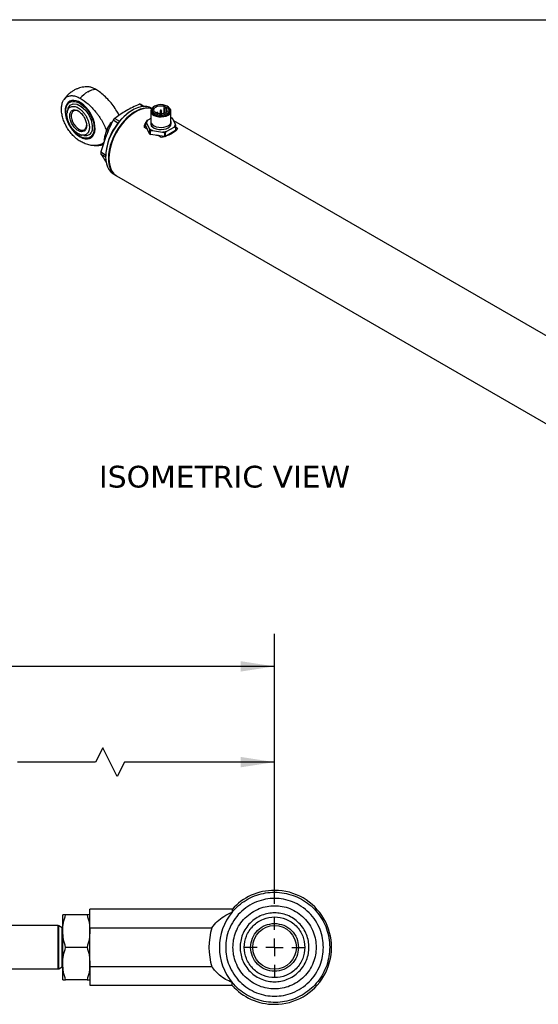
# Model space of a CAD drawing. Header units: inches. Extents: x 0.7 to 32.2, y 0.7 to 24.8.
# Tile 4 of 5: x 18.6 to 24.6, y 13.4 to 24.8. Entities that reach past the tile are written whole.
import ezdxf

# ---------------------------------------------------------------- set-up
doc = ezdxf.new("R2010")
doc.units = ezdxf.units.IN
doc.header["$LTSCALE"] = 3
doc.header["$MEASUREMENT"] = 0
doc.linetypes.add('SLD-Center', pattern=[0.75, 0.6, -0.05, 0.05, -0.05])
doc.linetypes.add('SLD-Solid', pattern=[0])
doc.layers.add('CENTER', color=40, linetype='SLD-Center')
doc.layers.add('DIMENSIONS', color=140, linetype='SLD-Solid', lineweight=25)
doc.layers.add('TEXT', color=140, linetype='SLD-Solid', lineweight=25)
doc.styles.add('SLDTEXTSTYLE0', font='VERDANA.TTF')
doc.dimstyles.new('SLDDIMSTYLE1', dxfattribs={"dimtxt": 0.254883, "dimasz": 0.39, "dimexe": 0, "dimexo": 0.0625, "dimgap": 0.063721, "dimtad": 0, "dimtih": 1, "dimtoh": 1, "dimrnd": 1e-09, "dimzin": 12, "dimdsep": 46, "dimtxsty": 'SLDTEXTSTYLE0', "dimsah": 1, "dimcen": 0.09, "dimadec": 0, "dimazin": 3, "dimtfac": 1, "dimtofl": 0, "dimtmove": 0, "dimatfit": 3, "dimfxl": 0, "dimfrac": 2, "dimtolj": 1, "dimtzin": 12, "dimarcsym": 0})

# ---------------------------------------------------------------- blocks, each defined once
blk = doc.blocks.new('_D_1')
at = {"layer": 'DIMENSIONS'}
for p, q in [((14.742, 15.082), (14.742, 16.579)), ((21.569, 14.573), (21.569, 16.579)), ((19.592, 16.37), (19.509, 16.204)), ((19.759, 16.037), (19.592, 16.37)), ((14.742, 16.204), (16.952, 16.204)), ((17.297, 16.204), (17.211, 16.204)), ((17.211, 16.204), (17.211, 15.798)), ((18.266, 16.204), (18.352, 16.204)), ((18.352, 16.204), (18.352, 15.798)), ((19.509, 16.204), (18.612, 16.204)), ((19.842, 16.204), (19.759, 16.037)), ((21.569, 16.204), (19.842, 16.204)), ((17.211, 15.798), (17.297, 15.798)), ((18.352, 15.798), (18.266, 15.798))]:
    blk.add_line(p, q, dxfattribs=at)
for points in [[(14.742, 16.204), (15.132, 16.144), (15.132, 16.264)], [(21.569, 16.204), (21.179, 16.264), (21.179, 16.144)]]:
    blk.add_solid(points, dxfattribs=at)
at = {"layer": 'DIMENSIONS', "char_height": 0.25, "attachment_point": 1, "style": 'SLDTEXTSTYLE0'}
for s, insert in [('14.75', (17.297, 16.578)), ('374.7', (17.297, 16.116))]:
    blk.add_mtext(s, dxfattribs=dict(at, insert=insert))
blk = doc.blocks.new('_D_6')
at = {"layer": 'DIMENSIONS'}
for p, q in [((4.991, 14.573), (4.991, 17.681)), ((21.569, 14.573), (21.569, 17.681)), ((17.727, 17.473), (17.56, 17.139)), ((17.81, 17.306), (17.727, 17.473)), ((4.991, 17.306), (12.887, 17.306)), ((13.233, 17.306), (13.147, 17.306)), ((13.147, 17.306), (13.147, 16.901)), ((14.202, 17.306), (14.288, 17.306)), ((14.288, 17.306), (14.288, 16.901)), ((17.477, 17.306), (14.548, 17.306)), ((17.56, 17.139), (17.477, 17.306)), ((21.569, 17.306), (17.81, 17.306)), ((13.147, 16.901), (13.233, 16.901)), ((14.288, 16.901), (14.202, 16.901))]:
    blk.add_line(p, q, dxfattribs=at)
for points in [[(4.991, 17.306), (5.381, 17.246), (5.381, 17.366)], [(21.569, 17.306), (21.179, 17.366), (21.179, 17.246)]]:
    blk.add_solid(points, dxfattribs=at)
at = {"layer": 'DIMENSIONS', "char_height": 0.25, "attachment_point": 1, "style": 'SLDTEXTSTYLE0'}
for s, insert in [('33.69', (13.233, 17.681)), ('855.8', (13.233, 17.219))]:
    blk.add_mtext(s, dxfattribs=dict(at, insert=insert))
blk = doc.blocks.new('SW_CENTERMARKSYMBOL_1')
at = {"layer": 'CENTER', "color": 0}
for p, q in [((0, 0.2), (0, 0.351)), ((-0.2, 0), (-0.351, 0)), ((0, 0), (-0.1, 0)), ((0, 0), (0, 0.1)), ((0, 0), (0, -0.1)), ((0, 0), (0.1, 0)), ((0.2, 0), (0.351, 0)), ((0, -0.2), (0, -0.351))]:
    blk.add_line(p, q, dxfattribs=at)

msp = doc.modelspace()

# ---------------------------------------------------------------- linework, layer by layer
for p, q in [((19.164, 23.698), (19.164, 23.693)), ((19.934, 23.71), (19.929, 23.707)), ((20.057, 23.752), (20.013, 23.777)), ((20.03, 23.776), (20.07, 23.752)), ((20.145, 23.698), (20.145, 23.577)), ((20.158, 23.729), (20.153, 23.732)), ((20.159, 23.713), (20.159, 23.698)), ((20.253, 23.701), (20.253, 23.677)), ((20.269, 23.677), (20.269, 23.701)), ((20.312, 23.75), (20.295, 23.74)), ((20.295, 23.74), (20.308, 23.732)), ((20.295, 23.74), (20.295, 23.67)), ((20.308, 23.732), (20.326, 23.742)), ((20.308, 23.681), (20.308, 23.732)), ((20.326, 23.684), (20.326, 23.742)), ((20.364, 23.698), (20.364, 23.713)), ((20.377, 23.577), (20.377, 23.698)), ((19.686, 23.561), (19.705, 23.578)), ((19.767, 23.56), (19.712, 23.592)), ((19.73, 23.614), (19.785, 23.582)), ((20.145, 23.614), (20.109, 23.593)), ((20.144, 23.577), (20.144, 23.553)), ((20.212, 23.677), (20.212, 23.675)), ((20.227, 23.67), (20.227, 23.677)), ((20.253, 23.677), (20.253, 23.666)), ((20.269, 23.666), (20.269, 23.677)), ((20.295, 23.677), (20.295, 23.67)), ((20.311, 23.675), (20.311, 23.677)), ((20.393, 23.615), (20.377, 23.624)), ((20.397, 23.61), (20.377, 23.621)), ((20.378, 23.553), (20.378, 23.577)), ((20.428, 23.544), (20.397, 23.61)), ((26.289, 20.19), (20.409, 23.584)), ((19.635, 23.462), (19.645, 23.488)), ((19.695, 23.556), (19.686, 23.561)), ((20.108, 23.487), (20.071, 23.508)), ((20.088, 23.528), (20.088, 23.568)), ((20.131, 23.435), (20.088, 23.528)), ((20.095, 23.563), (20.125, 23.497)), ((20.131, 23.476), (20.131, 23.435)), ((20.14, 23.43), (20.14, 23.47)), ((20.163, 23.475), (20.278, 23.457)), ((20.431, 23.475), (20.313, 23.407)), ((20.33, 23.465), (20.414, 23.514)), ((20.431, 23.515), (20.431, 23.475)), ((20.434, 23.482), (20.434, 23.522)), ((20.434, 23.512), (20.451, 23.502)), ((19.329, 23.407), (19.334, 23.404)), ((19.613, 23.362), (19.61, 23.363)), ((20.301, 23.405), (20.14, 23.43)), ((20.266, 23.395), (20.23, 23.416)), ((20.301, 23.446), (20.301, 23.405)), ((20.313, 23.407), (20.313, 23.447)), ((19.571, 23.228), (19.625, 23.196)), ((19.625, 23.173), (19.571, 23.204)), ((19.625, 23.18), (19.625, 23.174)), ((19.715, 22.974), (19.747, 22.956)), ((19.752, 22.953), (25.851, 19.432)), ((21.08, 14.51), (19.444, 14.51)), ((19.444, 14.298), (19.444, 14.51)), ((21.08, 14.51), (21.08, 14.477)), ((19.165, 14.447), (19.132, 14.447)), ((19.132, 14.26), (19.132, 14.447)), ((19.411, 14.447), (19.165, 14.447)), ((19.444, 14.447), (19.411, 14.447)), ((19.078, 14.322), (18.01, 14.322)), ((19.078, 13.823), (19.078, 14.322)), ((19.124, 14.297), (19.085, 14.32)), ((19.085, 14.072), (19.085, 14.32)), ((19.132, 14.297), (19.124, 14.297)), ((19.124, 14.072), (19.124, 14.297)), ((19.444, 14.298), (20.849, 14.298)), ((19.444, 13.847), (19.444, 14.298)), ((19.132, 13.885), (19.132, 14.26)), ((19.085, 13.825), (19.085, 14.072)), ((19.124, 13.847), (19.124, 14.072)), ((19.411, 14.072), (19.165, 14.072)), ((19.085, 13.825), (19.124, 13.847)), ((19.124, 13.847), (19.132, 13.847)), ((19.132, 13.697), (19.132, 13.885)), ((20.849, 13.847), (19.444, 13.847)), ((19.444, 13.847), (19.444, 13.635)), ((18.01, 13.823), (19.078, 13.823)), ((19.132, 13.697), (19.165, 13.697)), ((19.411, 13.697), (19.165, 13.697)), ((19.411, 13.697), (19.444, 13.697)), ((19.444, 13.635), (21.08, 13.635)), ((21.08, 13.635), (21.08, 13.668))]:
    msp.add_line(p, q)
at = {"flags": 128}
for points in [[(19.331, 23.4), (19.36, 23.386), (19.389, 23.378), (19.415, 23.377), (19.44, 23.382), (19.461, 23.393), (19.478, 23.41), (19.491, 23.432), (19.5, 23.46), (19.503, 23.491), (19.502, 23.525), (19.496, 23.562), (19.485, 23.6), (19.47, 23.637), (19.451, 23.674), (19.428, 23.708), (19.402, 23.739), (19.375, 23.766), (19.346, 23.789), (19.317, 23.806), (19.288, 23.817), (19.26, 23.821), (19.235, 23.819), (19.212, 23.811), (19.193, 23.797), (19.177, 23.777), (19.167, 23.752), (19.16, 23.723), (19.159, 23.69), (19.163, 23.654), (19.171, 23.617), (19.185, 23.579), (19.202, 23.542), (19.223, 23.507), (19.247, 23.474), (19.274, 23.444), (19.302, 23.42), (19.331, 23.4)], [(19.334, 23.796), (19.312, 23.807), (19.284, 23.817), (19.257, 23.82), (19.233, 23.816), (19.211, 23.807), (19.193, 23.791), (19.179, 23.77), (19.169, 23.745), (19.165, 23.715), (19.164, 23.698)], [(19.329, 23.788), (19.357, 23.768), (19.385, 23.744), (19.411, 23.715), (19.435, 23.682), (19.455, 23.647), (19.472, 23.61), (19.484, 23.573), (19.491, 23.537), (19.494, 23.502), (19.491, 23.471), (19.484, 23.443), (19.472, 23.42), (19.455, 23.402), (19.435, 23.39), (19.411, 23.385), (19.385, 23.386), (19.357, 23.393), (19.329, 23.407), (19.3, 23.426), (19.272, 23.451), (19.246, 23.48), (19.223, 23.513), (19.202, 23.548), (19.186, 23.585), (19.174, 23.622), (19.166, 23.658), (19.164, 23.693), (19.166, 23.724), (19.174, 23.752), (19.186, 23.775), (19.202, 23.793), (19.223, 23.805), (19.246, 23.81), (19.272, 23.809), (19.3, 23.801), (19.329, 23.788)], [(19.193, 23.728), (19.193, 23.73), (19.217, 23.766), (19.253, 23.782), (19.297, 23.777), (19.345, 23.752), (19.392, 23.71), (19.431, 23.655), (19.458, 23.594), (19.472, 23.532), (19.472, 23.515), (19.472, 23.515)], [(19.318, 23.693), (19.297, 23.703), (19.277, 23.706), (19.259, 23.702), (19.245, 23.691), (19.235, 23.675), (19.23, 23.654), (19.23, 23.63), (19.235, 23.603), (19.245, 23.575), (19.259, 23.549), (19.277, 23.524), (19.297, 23.504), (19.318, 23.489), (19.339, 23.48), (19.359, 23.477), (19.377, 23.481), (19.391, 23.491), (19.401, 23.507), (19.406, 23.528), (19.407, 23.54)], [(20.153, 23.732), (20.131, 23.742), (20.1, 23.75), (20.066, 23.752), (20.03, 23.748), (19.992, 23.737), (19.954, 23.721), (19.915, 23.698), (19.876, 23.67), (19.839, 23.637), (19.802, 23.6), (19.768, 23.559), (19.737, 23.514), (19.709, 23.467), (19.684, 23.418), (19.663, 23.369), (19.646, 23.318), (19.634, 23.269), (19.627, 23.221), (19.625, 23.174), (19.627, 23.131), (19.634, 23.091), (19.646, 23.055), (19.663, 23.024), (19.684, 22.998), (19.709, 22.978), (19.715, 22.974)], [(20.156, 23.726), (20.132, 23.732), (20.098, 23.734), (20.062, 23.729), (20.024, 23.719), (19.985, 23.702), (19.946, 23.68), (19.908, 23.652), (19.87, 23.619), (19.834, 23.582), (19.8, 23.54), (19.769, 23.496), (19.74, 23.449), (19.716, 23.4), (19.695, 23.35), (19.678, 23.3), (19.666, 23.25), (19.659, 23.202), (19.657, 23.156), (19.659, 23.113), (19.666, 23.073), (19.678, 23.037), (19.695, 23.006), (19.716, 22.98), (19.74, 22.96), (19.75, 22.954)], [(20.155, 23.725), (20.137, 23.729), (20.103, 23.731), (20.067, 23.726), (20.029, 23.716), (19.991, 23.699), (19.952, 23.677), (19.913, 23.649), (19.876, 23.616), (19.84, 23.579), (19.805, 23.537), (19.774, 23.493), (19.746, 23.446), (19.721, 23.397), (19.7, 23.347), (19.684, 23.297), (19.672, 23.247), (19.664, 23.199), (19.662, 23.153), (19.664, 23.11), (19.672, 23.07), (19.684, 23.034), (19.7, 23.003), (19.721, 22.977), (19.746, 22.957), (19.752, 22.953)], [(20.169, 23.739), (20.155, 23.725), (20.146, 23.708), (20.146, 23.692), (20.152, 23.675), (20.165, 23.66), (20.184, 23.648), (20.208, 23.638), (20.236, 23.632), (20.265, 23.631), (20.294, 23.634), (20.32, 23.64), (20.343, 23.651)], [(20.334, 23.671), (20.35, 23.683), (20.36, 23.698), (20.364, 23.713), (20.36, 23.728), (20.35, 23.742), (20.334, 23.755), (20.312, 23.764), (20.288, 23.77), (20.261, 23.772), (20.235, 23.77), (20.21, 23.764), (20.189, 23.755), (20.172, 23.742), (20.162, 23.728), (20.159, 23.713), (20.162, 23.698), (20.172, 23.683), (20.189, 23.671), (20.21, 23.662), (20.235, 23.656), (20.261, 23.654), (20.288, 23.656), (20.312, 23.662), (20.334, 23.671)], [(20.159, 23.698), (20.162, 23.683), (20.172, 23.668), (20.189, 23.656), (20.21, 23.647), (20.235, 23.641), (20.261, 23.639), (20.288, 23.641), (20.312, 23.647), (20.334, 23.656)], [(20.326, 23.742), (20.338, 23.73), (20.343, 23.716), (20.341, 23.702), (20.331, 23.688), (20.316, 23.677), (20.295, 23.67), (20.271, 23.666), (20.246, 23.666), (20.223, 23.671), (20.203, 23.679), (20.188, 23.691), (20.18, 23.704), (20.18, 23.719), (20.186, 23.732), (20.2, 23.744), (20.219, 23.753), (20.242, 23.759), (20.266, 23.76), (20.29, 23.757), (20.312, 23.75)], [(20.256, 23.698), (20.254, 23.699), (20.253, 23.701)], [(20.269, 23.701), (20.269, 23.701), (20.268, 23.699), (20.267, 23.698), (20.264, 23.697), (20.261, 23.696), (20.258, 23.697), (20.256, 23.698)], [(20.343, 23.651), (20.361, 23.664), (20.373, 23.679), (20.377, 23.696), (20.374, 23.713), (20.365, 23.728), (20.353, 23.739)], [(20.145, 23.586), (20.145, 23.571), (20.151, 23.554), (20.164, 23.539), (20.184, 23.527), (20.208, 23.517), (20.236, 23.511), (20.265, 23.51), (20.294, 23.512), (20.321, 23.519), (20.344, 23.53)], [(20.145, 23.577), (20.146, 23.571), (20.152, 23.555), (20.165, 23.54), (20.184, 23.527), (20.208, 23.518), (20.236, 23.512), (20.265, 23.51), (20.294, 23.513), (20.32, 23.52), (20.343, 23.53)], [(20.212, 23.675), (20.212, 23.675), (20.212, 23.677)], [(20.227, 23.677), (20.227, 23.677), (20.227, 23.675), (20.225, 23.673), (20.222, 23.673), (20.219, 23.672), (20.219, 23.672)], [(20.269, 23.677), (20.269, 23.677), (20.268, 23.675), (20.267, 23.673), (20.264, 23.673), (20.261, 23.672), (20.258, 23.673), (20.256, 23.673), (20.254, 23.675), (20.253, 23.677)], [(20.297, 23.673), (20.296, 23.675), (20.295, 23.677)], [(19.334, 23.404), (19.341, 23.4), (19.37, 23.388), (19.397, 23.382), (19.423, 23.382), (19.446, 23.388), (19.466, 23.401), (19.482, 23.419), (19.494, 23.442), (19.501, 23.47), (19.504, 23.502)], [(20.144, 23.553), (20.145, 23.547), (20.151, 23.53), (20.164, 23.515), (20.184, 23.503), (20.208, 23.493), (20.236, 23.487), (20.265, 23.486), (20.294, 23.488), (20.321, 23.495), (20.344, 23.505)]]:
    msp.add_lwpolyline(points, dxfattribs=at)
msp.add_circle((21.569, 14.072), 0.251)
for centre, radius, start, end in [((19.623, 23.575), 0.399, 120.6902, 137.0439), ((19.536, 23.725), 0.225, 97.2121, 121.2266), ((20.282, 23.152), 0.657, 122.4546, 177.5508), ((20.006, 23.606), 0.171, 81.9467, 87.8343), ((20.312, 23.703), 0.0514, 294.3096, 354.3702), ((20.256, 23.173), 0.687, 140.0404, 142.3705), ((20.156, 23.541), 0.0724, 151.9996, 156.1309), ((20.303, 23.684), 0.012, 242.664, 272.6026), ((20.308, 23.677), 0.0031, 317.8668, 358.5918), ((20.322, 23.581), 0.0559, 292.8864, 355.7934), ((20.324, 23.579), 0.0537, 291.8525, 7.1391), ((20.148, 23.502), 0.077, 140.5954, 175.5284), ((20.219, 23.618), 0.167, 238.2297, 241.7756), ((20.322, 23.557), 0.0564, 292.8864, 355.7934), ((20.368, 23.549), 0.0713, 331.975, 338.228), ((20.368, 23.509), 0.0713, 331.975, 338.228), ((20.219, 23.577), 0.167, 238.2297, 241.7756), ((20.263, 23.73), 0.286, 277.5559, 280.0302), ((20.263, 23.691), 0.288, 277.5596, 279.2682), ((19.971, 23.216), 0.401, 178.3307, 181.6693), ((21.569, 14.072), 0.656, 90.0001, 138.1701), ((21.569, 14.072), 0.656, 269.9999, 90.0001), ((21.569, 14.072), 0.634, 140.3905, 219.6095), ((19.078, 14.307), 0.015, 59.9972, 90.0022), ((21.569, 14.072), 0.755, 162.6281, 197.3719), ((19.078, 13.838), 0.015, 269.9972, 300.0031), ((21.569, 14.072), 0.656, 221.8299, 269.9999)]:
    msp.add_arc(centre, radius, start, end)
for points, knots in [([(19.407, 23.977), (19.397, 23.977), (19.379, 23.976), (19.352, 23.971), (19.324, 23.964), (19.292, 23.953), (19.259, 23.937), (19.226, 23.915), (19.194, 23.889), (19.166, 23.859), (19.15, 23.836), (19.142, 23.824)], [0, 0, 0, 0, 0.103231, 0.163008, 0.26305, 0.369366, 0.485399, 0.6083, 0.736452, 0.868464, 1, 1, 1, 1]), ([(19.508, 23.949), (19.496, 23.955), (19.472, 23.967), (19.438, 23.977), (19.417, 23.977), (19.407, 23.977)], [0, 0, 0, 0, 0.340027, 0.689914, 1, 1, 1, 1]), ([(19.78, 23.649), (19.772, 23.665), (19.751, 23.704), (19.712, 23.762), (19.663, 23.822), (19.61, 23.875), (19.558, 23.918), (19.524, 23.939), (19.508, 23.949)], [0, 0, 0, 0, 0.12433, 0.301267, 0.483229, 0.663799, 0.848688, 1, 1, 1, 1]), ([(19.331, 23.351), (19.317, 23.359), (19.303, 23.369), (19.283, 23.386), (19.276, 23.392), (19.262, 23.404), (19.256, 23.411), (19.236, 23.431), (19.224, 23.446), (19.206, 23.469), (19.201, 23.478), (19.19, 23.494), (19.185, 23.503), (19.17, 23.528), (19.161, 23.546), (19.149, 23.573), (19.145, 23.582), (19.139, 23.6), (19.133, 23.618), (19.128, 23.636), (19.124, 23.654), (19.122, 23.663), (19.118, 23.689), (19.117, 23.706), (19.117, 23.731), (19.117, 23.738), (19.119, 23.754), (19.12, 23.761), (19.124, 23.783), (19.128, 23.796), (19.136, 23.814), (19.139, 23.819), (19.145, 23.83), (19.149, 23.835), (19.161, 23.848), (19.17, 23.856), (19.19, 23.867), (19.2, 23.871), (19.218, 23.875), (19.224, 23.875), (19.236, 23.876), (19.243, 23.876), (19.262, 23.874), (19.275, 23.871), (19.303, 23.861), (19.317, 23.855), (19.331, 23.846)], [0, 0, 0, 0, 0.0625, 0.0625, 0.09375, 0.09375, 0.125, 0.125, 0.1875, 0.1875, 0.21875, 0.21875, 0.25, 0.25, 0.3125, 0.3125, 0.34375, 0.34375, 0.375, 0.40625, 0.40625, 0.4375, 0.4375, 0.5, 0.5, 0.53125, 0.53125, 0.5625, 0.5625, 0.625, 0.625, 0.65625, 0.65625, 0.6875, 0.6875, 0.75, 0.75, 0.8125, 0.8125, 0.84375, 0.84375, 0.875, 0.875, 0.9375, 0.9375, 1, 1, 1, 1]), ([(19.331, 23.846), (19.363, 23.828), (19.394, 23.806), (19.432, 23.773), (19.439, 23.766), (19.454, 23.752), (19.461, 23.744), (19.483, 23.722), (19.497, 23.706), (19.517, 23.681), (19.524, 23.673), (19.537, 23.655), (19.544, 23.646), (19.562, 23.619), (19.574, 23.601), (19.591, 23.572), (19.596, 23.562), (19.606, 23.542), (19.61, 23.532), (19.619, 23.512), (19.623, 23.502), (19.63, 23.482), (19.633, 23.472), (19.635, 23.462)], [0, 0, 0, 0, 0.25, 0.25, 0.3125, 0.3125, 0.375, 0.375, 0.5, 0.5, 0.5625, 0.5625, 0.625, 0.625, 0.75, 0.75, 0.8125, 0.8125, 0.875, 0.875, 0.9375, 0.9375, 1, 1, 1, 1]), ([(19.18, 23.661), (19.18, 23.662), (19.18, 23.666), (19.18, 23.671), (19.181, 23.675), (19.181, 23.68), (19.182, 23.685), (19.183, 23.689), (19.184, 23.694), (19.185, 23.698), (19.186, 23.702), (19.188, 23.706), (19.192, 23.717), (19.201, 23.731), (19.217, 23.745), (19.238, 23.753), (19.26, 23.753), (19.285, 23.747), (19.309, 23.736), (19.333, 23.719), (19.357, 23.698), (19.38, 23.67), (19.398, 23.644), (19.41, 23.622), (19.418, 23.605), (19.424, 23.588), (19.429, 23.571), (19.433, 23.556), (19.436, 23.542), (19.437, 23.532), (19.438, 23.525), (19.438, 23.518), (19.438, 23.514), (19.438, 23.512)], [0, 0, 0, 0, 0.01089, 0.02177, 0.032645, 0.043522, 0.054405, 0.065299, 0.07621, 0.087143, 0.098102, 0.109093, 0.12012, 0.184274, 0.250051, 0.31345, 0.37998, 0.437402, 0.499924, 0.558154, 0.619872, 0.684155, 0.749803, 0.785243, 0.815538, 0.850497, 0.879904, 0.911187, 0.941695, 0.956969, 0.97133, 0.985795, 1, 1, 1, 1]), ([(19.193, 23.728), (19.19, 23.72), (19.184, 23.704), (19.183, 23.686), (19.182, 23.677)], [0, 0, 0, 0, 0.473198, 1, 1, 1, 1]), ([(19.212, 23.642), (19.212, 23.657), (19.214, 23.67), (19.224, 23.692), (19.231, 23.7), (19.249, 23.711), (19.26, 23.713), (19.284, 23.71), (19.296, 23.706), (19.309, 23.699)], [0, 0, 0, 0, 0.25, 0.25, 0.5, 0.5, 0.75, 0.75, 1, 1, 1, 1]), ([(19.309, 23.699), (19.322, 23.691), (19.335, 23.681), (19.358, 23.656), (19.369, 23.642), (19.387, 23.61), (19.394, 23.594), (19.404, 23.561), (19.407, 23.545), (19.407, 23.53)], [0, 0, 0, 0, 0.25, 0.25, 0.5, 0.5, 0.75, 0.75, 1, 1, 1, 1]), ([(19.862, 23.701), (19.838, 23.687), (19.815, 23.673), (19.771, 23.644), (19.75, 23.629), (19.73, 23.614)], [0, 0, 0, 0, 0.5, 0.5, 1, 1, 1, 1]), ([(20.013, 23.777), (19.986, 23.765), (19.96, 23.753), (19.91, 23.728), (19.885, 23.715), (19.862, 23.701)], [0, 0, 0, 0, 0.5, 0.5, 1, 1, 1, 1]), ([(20.261, 23.707), (20.26, 23.707), (20.259, 23.707), (20.257, 23.706), (20.255, 23.705), (20.254, 23.704), (20.253, 23.702), (20.253, 23.701), (20.253, 23.701)], [0, 0, 0, 0, 0.273865, 0.382471, 0.563473, 0.748492, 0.938732, 1, 1, 1, 1]), ([(20.259, 23.706), (20.258, 23.706), (20.258, 23.705), (20.258, 23.704), (20.258, 23.704), (20.26, 23.703), (20.26, 23.703), (20.262, 23.703), (20.263, 23.703), (20.263, 23.704)], [0, 0, 0, 0, 0.25, 0.25, 0.5, 0.5, 0.75, 0.75, 1, 1, 1, 1]), ([(20.263, 23.704), (20.264, 23.704), (20.264, 23.705), (20.262, 23.707), (20.26, 23.707), (20.259, 23.706)], [0, 0, 0, 0, 0.5, 0.5, 1, 1, 1, 1]), ([(20.269, 23.701), (20.269, 23.701), (20.269, 23.703), (20.268, 23.705), (20.266, 23.706), (20.264, 23.707), (20.262, 23.707), (20.261, 23.707)], [0, 0, 0, 0, 0.138057, 0.358156, 0.576888, 0.738462, 1, 1, 1, 1]), ([(19.438, 23.512), (19.438, 23.51), (19.438, 23.507), (19.438, 23.503), (19.438, 23.498), (19.437, 23.492), (19.436, 23.484), (19.433, 23.473), (19.429, 23.462), (19.424, 23.451), (19.418, 23.442), (19.41, 23.434), (19.398, 23.426), (19.38, 23.42), (19.357, 23.419), (19.333, 23.425), (19.309, 23.437), (19.285, 23.453), (19.26, 23.475), (19.238, 23.502), (19.217, 23.533), (19.201, 23.567), (19.191, 23.593), (19.186, 23.611), (19.184, 23.621), (19.182, 23.631), (19.181, 23.641), (19.18, 23.651), (19.18, 23.657), (19.18, 23.661)], [0, 0, 0, 0, 0.009489, 0.018952, 0.028671, 0.043032, 0.058308, 0.088816, 0.120099, 0.149505, 0.184466, 0.214759, 0.250202, 0.31585, 0.380134, 0.441853, 0.500083, 0.562606, 0.620029, 0.686558, 0.749959, 0.815736, 0.879892, 0.900078, 0.920156, 0.940155, 0.960108, 0.980045, 1, 1, 1, 1]), ([(19.407, 23.53), (19.407, 23.515), (19.404, 23.502), (19.394, 23.48), (19.387, 23.472), (19.369, 23.462), (19.358, 23.459), (19.335, 23.462), (19.322, 23.466), (19.296, 23.481), (19.284, 23.491), (19.26, 23.516), (19.249, 23.531), (19.231, 23.562), (19.224, 23.579), (19.214, 23.611), (19.212, 23.628), (19.212, 23.642)], [0, 0, 0, 0, 0.125, 0.125, 0.25, 0.25, 0.375, 0.375, 0.5, 0.5, 0.625, 0.625, 0.75, 0.75, 0.875, 0.875, 1, 1, 1, 1]), ([(19.712, 23.592), (19.697, 23.564), (19.683, 23.535), (19.656, 23.476), (19.644, 23.446), (19.632, 23.415)], [0, 0, 0, 0, 0.5, 0.5, 1, 1, 1, 1]), ([(20.109, 23.593), (20.107, 23.592), (20.105, 23.591), (20.102, 23.589), (20.1, 23.587), (20.097, 23.585), (20.096, 23.583), (20.094, 23.58), (20.093, 23.579), (20.092, 23.577), (20.092, 23.576), (20.092, 23.575)], [0, 0, 0, 0, 0.25, 0.25, 0.5, 0.5, 0.75, 0.75, 0.875, 0.875, 1, 1, 1, 1]), ([(20.109, 23.593), (20.108, 23.592), (20.106, 23.59), (20.104, 23.587), (20.103, 23.584), (20.101, 23.581), (20.099, 23.578), (20.097, 23.573), (20.096, 23.568), (20.095, 23.565), (20.095, 23.563)], [0, 0, 0, 0, 0.099898, 0.19975, 0.299663, 0.399741, 0.500089, 0.666927, 0.833401, 1, 1, 1, 1]), ([(20.219, 23.683), (20.218, 23.683), (20.217, 23.683), (20.215, 23.682), (20.213, 23.681), (20.212, 23.679), (20.211, 23.678), (20.212, 23.677), (20.212, 23.677)], [0, 0, 0, 0, 0.273865, 0.382471, 0.563473, 0.748492, 0.938732, 1, 1, 1, 1]), ([(20.217, 23.68), (20.217, 23.68), (20.216, 23.68), (20.216, 23.681), (20.217, 23.682), (20.217, 23.682)], [0, 0, 0, 0, 0.5, 0.5, 1, 1, 1, 1]), ([(20.217, 23.682), (20.218, 23.682), (20.219, 23.682), (20.22, 23.682), (20.221, 23.682), (20.221, 23.682)], [0, 0, 0, 0, 0.5, 0.5, 1, 1, 1, 1]), ([(20.227, 23.677), (20.227, 23.677), (20.227, 23.679), (20.226, 23.681), (20.224, 23.682), (20.222, 23.683), (20.22, 23.683), (20.219, 23.683)], [0, 0, 0, 0, 0.138057, 0.358156, 0.576888, 0.738462, 1, 1, 1, 1]), ([(20.261, 23.683), (20.26, 23.683), (20.259, 23.683), (20.257, 23.682), (20.255, 23.681), (20.254, 23.679), (20.253, 23.678), (20.253, 23.677), (20.253, 23.677)], [0, 0, 0, 0, 0.274081, 0.382773, 0.563917, 0.749083, 0.939473, 1, 1, 1, 1]), ([(20.259, 23.682), (20.258, 23.681), (20.258, 23.68), (20.26, 23.679), (20.262, 23.679), (20.263, 23.68)], [0, 0, 0, 0, 0.5, 0.5, 1, 1, 1, 1]), ([(20.263, 23.68), (20.264, 23.68), (20.264, 23.681), (20.262, 23.683), (20.26, 23.683), (20.259, 23.682)], [0, 0, 0, 0, 0.5, 0.5, 1, 1, 1, 1]), ([(20.269, 23.677), (20.269, 23.677), (20.269, 23.679), (20.268, 23.681), (20.266, 23.682), (20.264, 23.683), (20.262, 23.683), (20.261, 23.683)], [0, 0, 0, 0, 0.13786, 0.358009, 0.576792, 0.738403, 1, 1, 1, 1]), ([(20.303, 23.683), (20.302, 23.683), (20.3, 23.683), (20.298, 23.682), (20.297, 23.681), (20.296, 23.679), (20.295, 23.678), (20.295, 23.677), (20.295, 23.677)], [0, 0, 0, 0, 0.273865, 0.382471, 0.563473, 0.748492, 0.938732, 1, 1, 1, 1]), ([(20.301, 23.68), (20.3, 23.68), (20.3, 23.68), (20.3, 23.681), (20.3, 23.682), (20.301, 23.682)], [0, 0, 0, 0, 0.5, 0.5, 1, 1, 1, 1]), ([(20.301, 23.682), (20.301, 23.682), (20.302, 23.682), (20.304, 23.682), (20.304, 23.682), (20.305, 23.682)], [0, 0, 0, 0, 0.5, 0.5, 1, 1, 1, 1]), ([(20.311, 23.677), (20.311, 23.677), (20.311, 23.679), (20.31, 23.681), (20.308, 23.682), (20.306, 23.683), (20.304, 23.683), (20.303, 23.683)], [0, 0, 0, 0, 0.138057, 0.358156, 0.576888, 0.738462, 1, 1, 1, 1]), ([(20.397, 23.61), (20.396, 23.612), (20.395, 23.614), (20.393, 23.616), (20.393, 23.616)], [0, 0, 0, 0, 0.631063, 1, 1, 1, 1]), ([(19.472, 23.515), (19.472, 23.502), (19.47, 23.471), (19.451, 23.435), (19.418, 23.411), (19.389, 23.413), (19.374, 23.414)], [0, 0, 0, 0, 0.1916227, 0.46149, 0.7313574, 1, 1, 1, 1]), ([(19.61, 23.363), (19.613, 23.382), (19.616, 23.399), (19.624, 23.435), (19.63, 23.452), (19.636, 23.469)], [0, 0, 0, 0, 0.5, 0.5, 1, 1, 1, 1]), ([(19.636, 23.469), (19.643, 23.486), (19.65, 23.502), (19.667, 23.532), (19.677, 23.547), (19.686, 23.561)], [0, 0, 0, 0, 0.5, 0.5, 1, 1, 1, 1]), ([(19.654, 23.506), (19.659, 23.515), (19.669, 23.534), (19.683, 23.549), (19.691, 23.557)], [0, 0, 0, 0, 0.490725, 1, 1, 1, 1]), ([(20.071, 23.508), (20.072, 23.524), (20.074, 23.544), (20.087, 23.558), (20.088, 23.56)], [0, 0, 0, 0, 0.857363, 1, 1, 1, 1]), ([(20.088, 23.568), (20.088, 23.569), (20.089, 23.57), (20.089, 23.571), (20.089, 23.571), (20.09, 23.571), (20.091, 23.57), (20.092, 23.568), (20.093, 23.565), (20.095, 23.563)], [0, 0, 0, 0, 0.125, 0.125, 0.25, 0.25, 0.5, 0.5, 1, 1, 1, 1]), ([(20.125, 23.497), (20.126, 23.496), (20.129, 23.494), (20.132, 23.492), (20.135, 23.49), (20.139, 23.487), (20.144, 23.484), (20.149, 23.481), (20.156, 23.478), (20.161, 23.476), (20.163, 23.475)], [0, 0, 0, 0, 0.099898, 0.19975, 0.299663, 0.399741, 0.500089, 0.666927, 0.833401, 1, 1, 1, 1]), ([(20.125, 23.497), (20.126, 23.496), (20.126, 23.494), (20.128, 23.491), (20.128, 23.49), (20.129, 23.486), (20.13, 23.484), (20.131, 23.481), (20.131, 23.48), (20.131, 23.478), (20.131, 23.476), (20.131, 23.476)], [0, 0, 0, 0, 0.25, 0.25, 0.5, 0.5, 0.75, 0.75, 0.875, 0.875, 1, 1, 1, 1]), ([(20.14, 23.47), (20.14, 23.471), (20.141, 23.472), (20.142, 23.473), (20.143, 23.474), (20.146, 23.475), (20.148, 23.475), (20.155, 23.476), (20.159, 23.476), (20.163, 23.475)], [0, 0, 0, 0, 0.125, 0.125, 0.25, 0.25, 0.5, 0.5, 1, 1, 1, 1]), ([(20.451, 23.502), (20.451, 23.497), (20.449, 23.493), (20.446, 23.486), (20.444, 23.483), (20.44, 23.479), (20.438, 23.476), (20.431, 23.469), (20.425, 23.464), (20.412, 23.454), (20.404, 23.449), (20.387, 23.439), (20.378, 23.434), (20.363, 23.427), (20.357, 23.425), (20.347, 23.42), (20.341, 23.418), (20.33, 23.414), (20.325, 23.412), (20.313, 23.408), (20.307, 23.406), (20.29, 23.401), (20.278, 23.398), (20.266, 23.395)], [0, 0, 0, 0, 0.125, 0.125, 0.1875, 0.1875, 0.25, 0.25, 0.375, 0.375, 0.5, 0.5, 0.625, 0.625, 0.6875, 0.6875, 0.75, 0.75, 0.8125, 0.8125, 0.875, 0.875, 1, 1, 1, 1]), ([(20.278, 23.457), (20.28, 23.457), (20.283, 23.457), (20.289, 23.458), (20.294, 23.459), (20.299, 23.459), (20.306, 23.46), (20.313, 23.461), (20.322, 23.463), (20.327, 23.465), (20.33, 23.465)], [0, 0, 0, 0, 0.099898, 0.19975, 0.299663, 0.399741, 0.500089, 0.666927, 0.833401, 1, 1, 1, 1]), ([(20.313, 23.447), (20.313, 23.448), (20.313, 23.45), (20.314, 23.452), (20.315, 23.453), (20.317, 23.455), (20.319, 23.457), (20.323, 23.461), (20.327, 23.463), (20.33, 23.465)], [0, 0, 0, 0, 0.125, 0.125, 0.25, 0.25, 0.5, 0.5, 1, 1, 1, 1]), ([(20.414, 23.514), (20.414, 23.514), (20.416, 23.516), (20.418, 23.519), (20.42, 23.522), (20.421, 23.525), (20.423, 23.529), (20.425, 23.533), (20.427, 23.538), (20.427, 23.542), (20.428, 23.544)], [0, 0, 0, 0, 0.099898, 0.19975, 0.299663, 0.399741, 0.500089, 0.666927, 0.833401, 1, 1, 1, 1]), ([(20.414, 23.514), (20.415, 23.514), (20.417, 23.515), (20.42, 23.517), (20.422, 23.517), (20.425, 23.518), (20.426, 23.519), (20.429, 23.518), (20.429, 23.518), (20.43, 23.517), (20.431, 23.516), (20.431, 23.515)], [0, 0, 0, 0, 0.25, 0.25, 0.5, 0.5, 0.75, 0.75, 0.875, 0.875, 1, 1, 1, 1]), ([(20.434, 23.522), (20.434, 23.523), (20.434, 23.524), (20.433, 23.527), (20.433, 23.528), (20.432, 23.531), (20.432, 23.533), (20.43, 23.538), (20.429, 23.541), (20.428, 23.544)], [0, 0, 0, 0, 0.125, 0.125, 0.25, 0.25, 0.5, 0.5, 1, 1, 1, 1]), ([(19.324, 23.43), (19.33, 23.427), (19.337, 23.424), (19.345, 23.422), (19.347, 23.421)], [0, 0, 0, 0, 0.761925, 1, 1, 1, 1]), ([(19.605, 23.338), (19.604, 23.338), (19.597, 23.329), (19.573, 23.316), (19.535, 23.302), (19.486, 23.299), (19.433, 23.307), (19.381, 23.325), (19.347, 23.343), (19.331, 23.351)], [0, 0, 0, 0, 0.00853, 0.131347, 0.309289, 0.487374, 0.668624, 0.849899, 1, 1, 1, 1]), ([(19.632, 23.415), (19.62, 23.385), (19.609, 23.354), (19.589, 23.291), (19.58, 23.26), (19.571, 23.228)], [0, 0, 0, 0, 0.5, 0.5, 1, 1, 1, 1]), ([(20.235, 23.415), (20.234, 23.416), (20.228, 23.416), (20.218, 23.417), (20.211, 23.419), (20.207, 23.42)], [0, 0, 0, 0, 0.1648205, 0.581826, 1, 1, 1, 1]), ([(20.278, 23.457), (20.28, 23.457), (20.282, 23.456), (20.287, 23.455), (20.289, 23.455), (20.293, 23.453), (20.295, 23.452), (20.298, 23.45), (20.299, 23.449), (20.3, 23.448), (20.301, 23.447), (20.301, 23.446)], [0, 0, 0, 0, 0.25, 0.25, 0.5, 0.5, 0.75, 0.75, 0.875, 0.875, 1, 1, 1, 1]), ([(19.495, 23.301), (19.504, 23.301), (19.53, 23.301), (19.564, 23.304), (19.589, 23.31), (19.596, 23.312)], [0, 0, 0, 0, 0.251673, 0.774597, 1, 1, 1, 1]), ([(19.571, 23.204), (19.58, 23.189), (19.589, 23.174), (19.609, 23.142), (19.62, 23.126), (19.632, 23.109)], [0, 0, 0, 0, 0.5, 0.5, 1, 1, 1, 1]), ([(22.131, 14.072), (22.13, 14.107), (22.126, 14.177), (22.095, 14.282), (22.043, 14.383), (21.97, 14.473), (21.88, 14.546), (21.779, 14.598), (21.674, 14.628), (21.569, 14.638), (21.464, 14.628), (21.359, 14.598), (21.259, 14.546), (21.169, 14.473), (21.096, 14.383), (21.044, 14.282), (21.012, 14.177), (21.009, 14.107), (21.007, 14.072)], [0, 0, 0, 0, 0.058258, 0.120006, 0.18432, 0.25, 0.31568, 0.379994, 0.441742, 0.5, 0.558258, 0.620006, 0.68432, 0.75, 0.81568, 0.879994, 0.941742, 1, 1, 1, 1]), ([(21.08, 14.477), (21.104, 14.503), (21.153, 14.556), (21.24, 14.618), (21.337, 14.666), (21.44, 14.696), (21.546, 14.709), (21.653, 14.704), (21.758, 14.681), (21.858, 14.641), (21.949, 14.584), (22.03, 14.513), (22.097, 14.429), (22.15, 14.336), (22.186, 14.235), (22.204, 14.129), (22.204, 14.021), (22.187, 13.915), (22.152, 13.814), (22.1, 13.72), (22.033, 13.636), (21.954, 13.564), (21.863, 13.507), (21.764, 13.465), (21.659, 13.441), (21.552, 13.435), (21.445, 13.447), (21.342, 13.477), (21.245, 13.524), (21.155, 13.586), (21.106, 13.64), (21.08, 13.668)], [0, 0, 0, 0, 0.034422, 0.068843, 0.103265, 0.137686, 0.172108, 0.20653, 0.240951, 0.275373, 0.309795, 0.344216, 0.378638, 0.413059, 0.447481, 0.481903, 0.516324, 0.550746, 0.585167, 0.619589, 0.654011, 0.688432, 0.722854, 0.757275, 0.791697, 0.826119, 0.86054, 0.894962, 0.929384, 0.963805, 1, 1, 1, 1]), ([(21.09, 14.072), (21.092, 14.101), (21.095, 14.162), (21.122, 14.251), (21.166, 14.337), (21.228, 14.413), (21.305, 14.476), (21.391, 14.52), (21.48, 14.546), (21.569, 14.554), (21.659, 14.546), (21.748, 14.52), (21.834, 14.476), (21.91, 14.413), (21.972, 14.337), (22.017, 14.251), (22.043, 14.162), (22.047, 14.101), (22.048, 14.072)], [0, 0, 0, 0, 0.058258, 0.120006, 0.18432, 0.25, 0.31568, 0.379994, 0.441742, 0.5, 0.558258, 0.620006, 0.68432, 0.75, 0.81568, 0.879994, 0.941742, 1, 1, 1, 1]), ([(19.132, 14.26), (19.133, 14.291), (19.137, 14.355), (19.156, 14.416), (19.165, 14.447)], [0, 0, 0, 0, 0.4927483, 1, 1, 1, 1]), ([(19.411, 14.447), (19.42, 14.417), (19.439, 14.356), (19.442, 14.292), (19.444, 14.26)], [0, 0, 0, 0, 0.497232, 1, 1, 1, 1]), ([(20.849, 14.298), (20.868, 14.323), (20.907, 14.373), (20.986, 14.434), (21.048, 14.462), (21.08, 14.477)], [0, 0, 0, 0, 0.321403, 0.637196, 1, 1, 1, 1]), ([(21.965, 14.072), (21.964, 14.096), (21.961, 14.146), (21.939, 14.22), (21.903, 14.291), (21.851, 14.354), (21.788, 14.406), (21.717, 14.443), (21.643, 14.464), (21.569, 14.471), (21.495, 14.464), (21.421, 14.443), (21.35, 14.406), (21.287, 14.354), (21.235, 14.291), (21.199, 14.22), (21.177, 14.146), (21.174, 14.096), (21.173, 14.072)], [0, 0, 0, 0, 0.058258, 0.120006, 0.184321, 0.25, 0.315679, 0.379994, 0.441742, 0.5, 0.558258, 0.620006, 0.684321, 0.75, 0.815679, 0.879994, 0.941742, 1, 1, 1, 1]), ([(21.22, 14.072), (21.225, 14.116), (21.232, 14.184), (21.275, 14.265), (21.32, 14.321), (21.376, 14.366), (21.458, 14.408), (21.569, 14.43), (21.681, 14.408), (21.762, 14.366), (21.818, 14.321), (21.863, 14.265), (21.906, 14.184), (21.914, 14.116), (21.918, 14.072)], [0, 0, 0, 0, 0.119728, 0.18418, 0.25, 0.315819, 0.380271, 0.499999, 0.619729, 0.684181, 0.75, 0.81582, 0.880272, 1, 1, 1, 1]), ([(21.294, 14.072), (21.298, 14.108), (21.306, 14.181), (21.37, 14.272), (21.461, 14.335), (21.533, 14.344), (21.569, 14.348)], [0, 0, 0, 0, 0.250001, 0.500001, 0.750002, 1, 1, 1, 1]), ([(21.569, 14.348), (21.605, 14.344), (21.677, 14.335), (21.769, 14.272), (21.832, 14.181), (21.841, 14.108), (21.845, 14.072)], [0, 0, 0, 0, 0.25, 0.500001, 0.75, 1, 1, 1, 1]), ([(19.165, 14.072), (19.156, 14.103), (19.137, 14.164), (19.133, 14.228), (19.132, 14.26)], [0, 0, 0, 0, 0.497232, 1, 1, 1, 1]), ([(19.444, 14.26), (19.442, 14.228), (19.439, 14.164), (19.42, 14.103), (19.411, 14.072)], [0, 0, 0, 0, 0.492749, 1, 1, 1, 1]), ([(19.132, 13.885), (19.133, 13.916), (19.137, 13.98), (19.156, 14.041), (19.165, 14.072)], [0, 0, 0, 0, 0.492748, 1, 1, 1, 1]), ([(19.411, 14.072), (19.42, 14.042), (19.439, 13.981), (19.442, 13.917), (19.444, 13.885)], [0, 0, 0, 0, 0.497232, 1, 1, 1, 1]), ([(21.007, 14.072), (21.009, 14.038), (21.012, 13.967), (21.044, 13.863), (21.096, 13.762), (21.169, 13.672), (21.259, 13.599), (21.359, 13.547), (21.464, 13.516), (21.569, 13.507), (21.674, 13.516), (21.779, 13.547), (21.88, 13.599), (21.97, 13.672), (22.043, 13.762), (22.095, 13.863), (22.126, 13.967), (22.13, 14.038), (22.131, 14.072)], [0, 0, 0, 0, 0.058258, 0.120006, 0.18432, 0.25, 0.31568, 0.379994, 0.441742, 0.5, 0.558258, 0.620006, 0.68432, 0.75, 0.81568, 0.879994, 0.941742, 1, 1, 1, 1]), ([(22.048, 14.072), (22.047, 14.043), (22.043, 13.983), (22.017, 13.894), (21.972, 13.808), (21.91, 13.731), (21.834, 13.669), (21.748, 13.625), (21.659, 13.599), (21.569, 13.591), (21.48, 13.599), (21.391, 13.625), (21.305, 13.669), (21.228, 13.731), (21.166, 13.808), (21.122, 13.894), (21.095, 13.983), (21.092, 14.043), (21.09, 14.072)], [0, 0, 0, 0, 0.058258, 0.120006, 0.18432, 0.25, 0.31568, 0.379994, 0.441742, 0.5, 0.558258, 0.620006, 0.68432, 0.75, 0.81568, 0.879994, 0.941742, 1, 1, 1, 1]), ([(21.173, 14.072), (21.174, 14.048), (21.177, 13.998), (21.199, 13.924), (21.235, 13.853), (21.287, 13.79), (21.35, 13.739), (21.421, 13.702), (21.495, 13.681), (21.569, 13.674), (21.643, 13.681), (21.717, 13.702), (21.788, 13.739), (21.851, 13.79), (21.903, 13.853), (21.939, 13.924), (21.961, 13.998), (21.964, 14.048), (21.965, 14.072)], [0, 0, 0, 0, 0.058258, 0.120006, 0.184321, 0.25, 0.315679, 0.379994, 0.441742, 0.5, 0.558258, 0.620006, 0.684321, 0.75, 0.815679, 0.879994, 0.941742, 1, 1, 1, 1]), ([(21.918, 14.072), (21.914, 14.028), (21.906, 13.961), (21.863, 13.88), (21.818, 13.824), (21.762, 13.778), (21.681, 13.736), (21.569, 13.715), (21.458, 13.736), (21.376, 13.778), (21.32, 13.824), (21.275, 13.88), (21.232, 13.961), (21.225, 14.028), (21.22, 14.072)], [0, 0, 0, 0, 0.119728, 0.18418, 0.25, 0.315819, 0.380271, 0.500001, 0.619729, 0.684181, 0.75, 0.81582, 0.880272, 1, 1, 1, 1]), ([(21.845, 14.072), (21.841, 14.036), (21.832, 13.964), (21.769, 13.872), (21.677, 13.811), (21.569, 13.79), (21.461, 13.811), (21.37, 13.872), (21.306, 13.964), (21.298, 14.036), (21.294, 14.072)], [0, 0, 0, 0, 0.125, 0.25, 0.375, 0.500001, 0.625, 0.75, 0.875, 1, 1, 1, 1]), ([(19.165, 13.697), (19.156, 13.728), (19.137, 13.789), (19.133, 13.853), (19.132, 13.885)], [0, 0, 0, 0, 0.497232, 1, 1, 1, 1]), ([(19.444, 13.885), (19.442, 13.853), (19.439, 13.789), (19.42, 13.728), (19.411, 13.697)], [0, 0, 0, 0, 0.492749, 1, 1, 1, 1]), ([(21.08, 13.668), (21.055, 13.679), (21.004, 13.701), (20.921, 13.758), (20.876, 13.814), (20.849, 13.847)], [0, 0, 0, 0, 0.27567, 0.568386, 1, 1, 1, 1])]:
    msp.add_open_spline(points, degree=3, knots=knots)
for points in [[(20.217, 23.68), (20.218, 23.679), (20.22, 23.679), (20.221, 23.68)], [(20.221, 23.68), (20.223, 23.68), (20.223, 23.681), (20.221, 23.682)], [(20.301, 23.68), (20.302, 23.679), (20.304, 23.679), (20.305, 23.68)], [(20.305, 23.68), (20.306, 23.68), (20.306, 23.681), (20.305, 23.682)]]:
    msp.add_open_spline(points, degree=3)
at = {"layer": 'TEXT'}
msp.add_line((0.75, 24.75), (32.25, 24.75), dxfattribs=at)

# ---------------------------------------------------------------- block references
at = {"layer": 'CENTER'}
msp.add_blockref('SW_CENTERMARKSYMBOL_1', (21.569, 14.072), dxfattribs=at)

# ---------------------------------------------------------------- texts
at = {"layer": 'TEXT', "insert": (19.548, 19.615), "char_height": 0.25, "attachment_point": 1, "style": 'SLDTEXTSTYLE0'}
msp.add_mtext('ISOMETRIC VIEW', dxfattribs=at)

# ---------------------------------------------------------------- dimensions: what is measured, and where the dimension line sits
at = {"layer": 'DIMENSIONS'}
for base, p1, p2, text, picture, middle in [((21.569, 17.306), (4.991, 14.423), (21.569, 14.423), '33.69', '_D_6', (13.718, 17.306)), ((14.742, 16.204), (21.569, 14.423), (14.742, 14.932), '14.75', '_D_1', (17.782, 16.204))]:
    dim = msp.add_linear_dim(base=base, p1=p1, p2=p2, text=text, dimstyle='SLDDIMSTYLE1', dxfattribs=at)
    dim.commit()
    dim.dimension.update_dxf_attribs({"geometry": picture, "text_midpoint": middle, "dimtype": 160})

doc.saveas('drawing.dxf')
